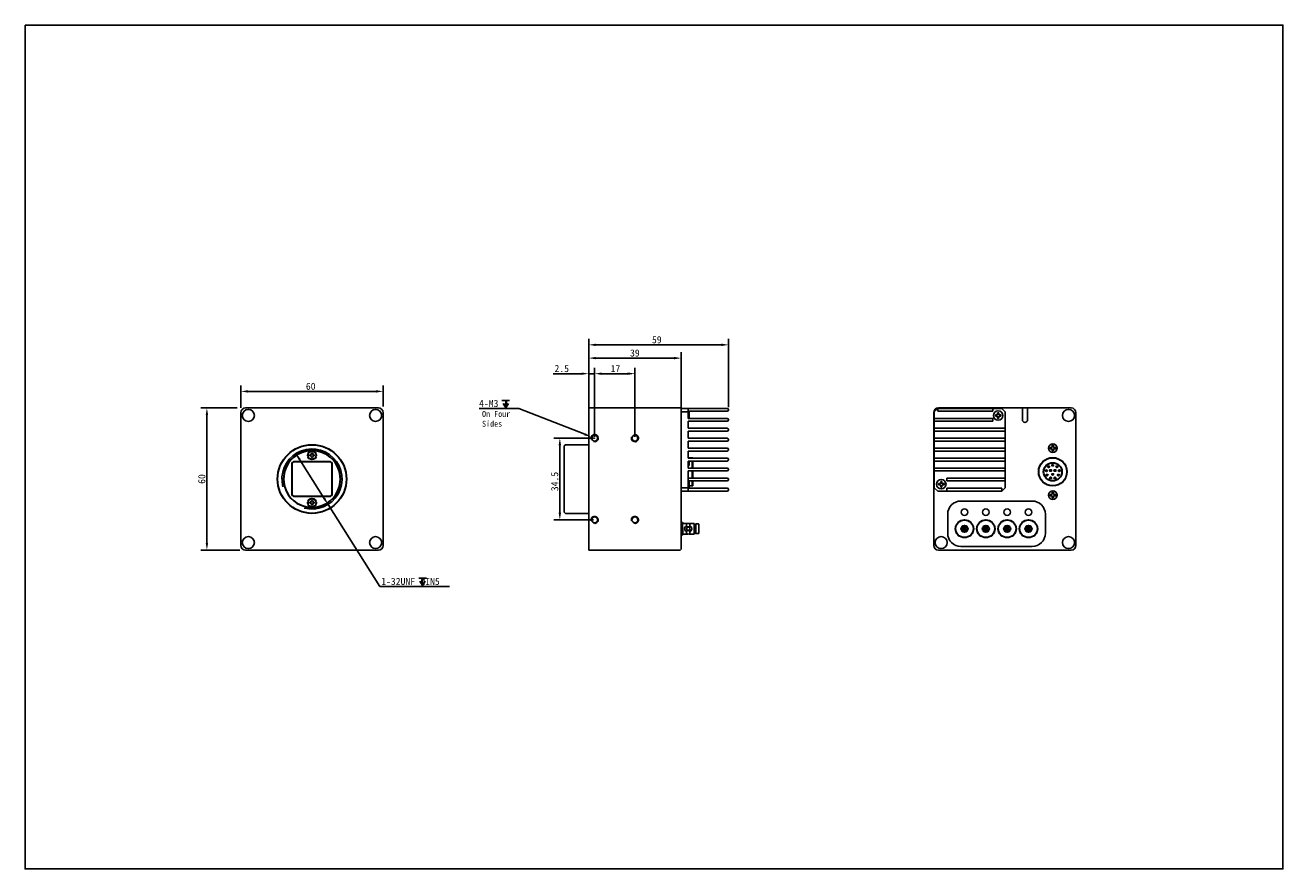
# Model space of a CAD drawing. Header units: millimetres. Extents: x 583 to 1113, y -44 to 312.
import ezdxf

# ---------------------------------------------------------------- set-up
doc = ezdxf.new("R2010")
doc.units = ezdxf.units.MM
doc.header["$LTSCALE"] = 23.1
doc.header["$PDMODE"] = 3
doc.header["$PDSIZE"] = 8
doc.layers.get('0').update_dxf_attribs({"linetype": 'CONTINUOUS'})
doc.layers.get('Defpoints').update_dxf_attribs({"linetype": 'CONTINUOUS'})
for name, color, linetype in [('00_COMPONENTS', 7, 'CONTINUOUS'), ('10_ALL_CHAMFER', 7, 'CONTINUOUS'), ('51__DRAFT_DIMS', 7, 'CONTINUOUS')]:
    doc.layers.add(name, color=color, linetype=linetype)
doc.styles.get("Standard").update_dxf_attribs({"font": 'simfang.ttf'})
doc.dimstyles.new('DIMSTYLE_2', dxfattribs={"dimtxt": 3, "dimasz": 3, "dimexe": 2.5, "dimexo": 0.5, "dimtad": 1, "dimdsep": 46, "dimtxsty": 'STANDARD', "dimblk": '_FILLED', "dimblk1": '_FILLED', "dimblk2": '_FILLED', "dimcen": 0.09, "dimclrt": 3, "dimazin": 2, "dimtp": 0.1, "dimtm": 0.1, "dimtfac": 1, "dimtofl": 0, "dimtmove": 0, "dimatfit": 1, "dimldrblk": '_FILLED', "dimfxl": 1, "dimtolj": 1, "dimarcsym": 0})
doc.dimstyles.new('DIMSTYLE_5', dxfattribs={"dimtxt": 3, "dimasz": 3, "dimexe": 2.5, "dimexo": 0.5, "dimtad": 1, "dimdsep": 46, "dimtxsty": 'STANDARD', "dimblk": '_FILLED', "dimblk1": '_FILLED', "dimblk2": '_FILLED', "dimcen": 0.09, "dimclrt": 3, "dimazin": 2, "dimtp": 0.2, "dimtm": 0.2, "dimtfac": 1, "dimtmove": 0, "dimatfit": 2, "dimldrblk": '_FILLED', "dimfxl": 1, "dimtolj": 1, "dimarcsym": 0})

# ---------------------------------------------------------------- blocks, each defined once
blk = doc.blocks.new('_FILLED')
at = {"color": 0, "linetype": 'ByBlock'}
blk.add_solid([(0, 0), (-1, 0.17), (-1, -0.17)], dxfattribs=at)
blk = doc.blocks.new('*D6')
at = {"color": 8, "lineweight": -2}
for p, q in [((673.87, 150.25), (673.87, 159.74)), ((733.87, 150.87), (733.87, 159.74)), ((676.87, 157.24), (730.87, 157.24))]:
    blk.add_line(p, q, dxfattribs=at)
at = {"layer": 'Defpoints', "color": 0}
for p in [(733.87, 157.24), (673.87, 149.75), (733.87, 150.37)]:
    blk.add_point(p, dxfattribs=at)
at = {"color": 8, "linetype": 'ByBlock', "lineweight": -2, "xscale": 3, "yscale": 3, "zscale": 3, "rotation": 180}
blk.add_blockref('_FILLED', (673.87, 157.24), dxfattribs=at)
at = {"color": 8, "linetype": 'ByBlock', "lineweight": -2, "xscale": 3, "yscale": 3, "zscale": 3}
blk.add_blockref('_FILLED', (733.87, 157.24), dxfattribs=at)
at = {"insert": (703.33, 159.38), "char_height": 3, "attachment_point": 5}
blk.add_mtext('\\A1;60', dxfattribs=at)
blk = doc.blocks.new('*D7')
at = {"color": 8, "lineweight": -2}
for p, q in [((672.33, 150.25), (657.03, 150.25)), ((659.53, 147.25), (659.53, 93.25)), ((673.39, 90.25), (657.03, 90.25))]:
    blk.add_line(p, q, dxfattribs=at)
at = {"layer": 'Defpoints', "color": 0}
for p in [(672.83, 150.25), (659.53, 90.25), (673.89, 90.25)]:
    blk.add_point(p, dxfattribs=at)
at = {"color": 8, "linetype": 'ByBlock', "lineweight": -2, "xscale": 3, "yscale": 3, "zscale": 3}
for p, rotation in [((659.53, 150.25), 90), ((659.53, 90.25), 270)]:
    blk.add_blockref('_FILLED', p, dxfattribs=dict(at, rotation=rotation))
at = {"insert": (657.39, 120.25), "char_height": 3, "attachment_point": 5, "rotation": 90}
blk.add_mtext('\\A1;60', dxfattribs=at)
blk = doc.blocks.new('*D8')
at = {"color": 8, "lineweight": -2}
for p, q in [((822.59, 137.5), (805.92, 137.5)), ((808.42, 134.5), (808.42, 106)), ((822.59, 103), (805.92, 103))]:
    blk.add_line(p, q, dxfattribs=at)
at = {"layer": 'Defpoints', "color": 0}
for p in [(823.09, 137.5), (808.42, 103), (823.09, 103)]:
    blk.add_point(p, dxfattribs=at)
at = {"color": 8, "linetype": 'ByBlock', "lineweight": -2, "xscale": 3, "yscale": 3, "zscale": 3}
for p, rotation in [((808.42, 137.5), 90), ((808.42, 103), 270)]:
    blk.add_blockref('_FILLED', p, dxfattribs=dict(at, rotation=rotation))
at = {"color": 8, "insert": (806.27, 119.2), "char_height": 3, "attachment_point": 5, "rotation": 90}
blk.add_mtext('\\A1;\\A1;{\\C0;34.5}', dxfattribs=at)
blk = doc.blocks.new('*D9')
at = {"color": 8, "lineweight": -2}
for p, q in [((823.09, 138), (823.09, 167.22)), ((826.09, 164.72), (837.09, 164.72)), ((840.09, 138), (840.09, 167.22))]:
    blk.add_line(p, q, dxfattribs=at)
at = {"layer": 'Defpoints', "color": 0}
for p in [(840.09, 164.72), (823.09, 137.5), (840.09, 137.5)]:
    blk.add_point(p, dxfattribs=at)
at = {"color": 8, "linetype": 'ByBlock', "lineweight": -2, "xscale": 3, "yscale": 3, "zscale": 3, "rotation": 180}
blk.add_blockref('_FILLED', (823.09, 164.72), dxfattribs=at)
at = {"color": 8, "linetype": 'ByBlock', "lineweight": -2, "xscale": 3, "yscale": 3, "zscale": 3}
blk.add_blockref('_FILLED', (840.09, 164.72), dxfattribs=at)
at = {"insert": (831.88, 166.86), "char_height": 3, "attachment_point": 5}
blk.add_mtext('\\A1;17', dxfattribs=at)
blk = doc.blocks.new('*D10')
at = {"color": 8, "lineweight": -2}
for p, q in [((817.59, 164.72), (805.56, 164.72)), ((820.59, 150.75), (820.59, 167.22)), ((823.09, 138), (823.09, 167.22)), ((826.09, 164.72), (829.09, 164.72))]:
    blk.add_line(p, q, dxfattribs=at)
at = {"layer": 'Defpoints', "color": 0}
for p in [(820.59, 164.72), (820.59, 150.25), (823.09, 137.5)]:
    blk.add_point(p, dxfattribs=at)
at = {"color": 8, "linetype": 'ByBlock', "lineweight": -2, "xscale": 3, "yscale": 3, "zscale": 3}
blk.add_blockref('_FILLED', (820.59, 164.72), dxfattribs=at)
at = {"color": 8, "linetype": 'ByBlock', "lineweight": -2, "xscale": 3, "yscale": 3, "zscale": 3, "rotation": 180}
blk.add_blockref('_FILLED', (823.09, 164.72), dxfattribs=at)
at = {"insert": (809.22, 166.87), "char_height": 3, "attachment_point": 5}
blk.add_mtext('\\A1;2.5', dxfattribs=at)
blk = doc.blocks.new('*D11')
at = {"color": 8, "lineweight": -2}
for p, q in [((820.59, 150.75), (820.59, 173.79)), ((823.59, 171.29), (856.59, 171.29)), ((859.59, 149.76), (859.59, 173.79))]:
    blk.add_line(p, q, dxfattribs=at)
at = {"layer": 'Defpoints', "color": 0}
for p in [(859.59, 171.29), (820.59, 150.25), (859.59, 149.26)]:
    blk.add_point(p, dxfattribs=at)
at = {"color": 8, "linetype": 'ByBlock', "lineweight": -2, "xscale": 3, "yscale": 3, "zscale": 3, "rotation": 180}
blk.add_blockref('_FILLED', (820.59, 171.29), dxfattribs=at)
at = {"color": 8, "linetype": 'ByBlock', "lineweight": -2, "xscale": 3, "yscale": 3, "zscale": 3}
blk.add_blockref('_FILLED', (859.59, 171.29), dxfattribs=at)
at = {"insert": (840.07, 173.43), "char_height": 3, "attachment_point": 5}
blk.add_mtext('\\A1;39', dxfattribs=at)
blk = doc.blocks.new('*D12')
at = {"color": 8, "lineweight": -2}
for p, q in [((820.59, 149.57), (820.59, 179.39)), ((823.59, 176.89), (876.59, 176.89)), ((879.59, 150.55), (879.59, 179.39))]:
    blk.add_line(p, q, dxfattribs=at)
at = {"layer": 'Defpoints', "color": 0}
for p in [(879.59, 176.89), (820.59, 149.07), (879.59, 150.05)]:
    blk.add_point(p, dxfattribs=at)
at = {"color": 8, "linetype": 'ByBlock', "lineweight": -2, "xscale": 3, "yscale": 3, "zscale": 3, "rotation": 180}
blk.add_blockref('_FILLED', (820.59, 176.89), dxfattribs=at)
at = {"color": 8, "linetype": 'ByBlock', "lineweight": -2, "xscale": 3, "yscale": 3, "zscale": 3}
blk.add_blockref('_FILLED', (879.59, 176.89), dxfattribs=at)
at = {"insert": (849.33, 179.03), "char_height": 3, "attachment_point": 5}
blk.add_mtext('\\A1;59', dxfattribs=at)
blk = doc.blocks.new('*D13')
at = {"layer": '51__DRAFT_DIMS', "color": 0, "lineweight": -2}
for p in [(774.35, 150), (818.9, 139.13)]:
    blk.add_line(p, (791.07, 150), dxfattribs=at)
at = {"layer": '51__DRAFT_DIMS', "color": 0}
for p, q in [((823, 137.5), (823.18, 137.5)), ((823.09, 137.41), (823.09, 137.59))]:
    blk.add_line(p, q, dxfattribs=at)
at = {"layer": 'Defpoints', "color": 0}
for p in [(821.7, 138.04), (824.49, 136.95)]:
    blk.add_point(p, dxfattribs=at)
at = {"layer": '51__DRAFT_DIMS', "color": 0, "linetype": 'ByBlock', "lineweight": -2, "xscale": 3, "yscale": 3, "zscale": 3, "rotation": 338.6783159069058}
blk.add_blockref('_FILLED', (821.7, 138.04), dxfattribs=at)
at = {"layer": '51__DRAFT_DIMS', "insert": (774.35, 153.66), "char_height": 3, "attachment_point": 1}
blk.add_mtext('\\A1;4-M{\\A1;3\\Fgdt|c0;  \\fFangSong|b0|i0|c134|p49;4}', dxfattribs=at)
blk = doc.blocks.new('*D16')
at = {"layer": '51__DRAFT_DIMS', "color": 0, "lineweight": -2}
for p, q in [((697.1, 131), (709.04, 112.04)), ((710.63, 109.5), (732.44, 74.86)), ((761.86, 74.86), (732.44, 74.86))]:
    blk.add_line(p, q, dxfattribs=at)
at = {"layer": 'Defpoints', "color": 0}
for p in [(697.1, 131), (710.63, 109.5)]:
    blk.add_point(p, dxfattribs=at)
at = {"layer": '51__DRAFT_DIMS', "color": 0, "linetype": 'ByBlock', "lineweight": -2, "xscale": 3, "yscale": 3, "zscale": 3}
for p, rotation in [((697.1, 131), 122.1916626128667), ((710.63, 109.5), 302.1916626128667)]:
    blk.add_blockref('_FILLED', p, dxfattribs=dict(at, rotation=rotation))
at = {"layer": '51__DRAFT_DIMS', "insert": (733.07, 78.52), "char_height": 3, "attachment_point": 1}
blk.add_mtext('\\A1;1-32UNF{\\Fgdt|c0;  }MIN5', dxfattribs=at)

msp = doc.modelspace()

# ---------------------------------------------------------------- linework, layer by layer
at = {"color": 8}
msp.add_line((820.594, 164.722), (823.094, 164.722), dxfattribs=at)
msp.add_line((820.594, 128.058), (820.594, 112.437))
msp.add_lwpolyline([(582.859, 311.863), (1113.43, 311.863), (1113.43, -44.337), (582.859, -44.337)], close=True)
at = {"layer": '00_COMPONENTS', "color": 7}
for p, q in [((675.868, 150.248), (731.868, 150.248)), ((820.594, 150.248), (829.594, 150.248)), ((820.594, 150.248), (820.594, 128.058)), ((850.494, 150.248), (829.694, 150.248)), ((850.594, 150.248), (859.294, 150.248)), ((859.544, 149.998), (859.294, 150.248)), ((859.594, 90.548), (859.594, 150.048)), ((878.994, 150.048), (859.594, 150.048)), ((862.594, 145.848), (862.594, 150.048)), ((862.594, 148.848), (878.994, 148.848)), ((966.333, 148.548), (967.833, 150.048)), ((967.833, 148.848), (967.833, 150.048)), ((994.833, 150.048), (967.833, 150.048)), ((991.033, 148.848), (967.833, 148.848)), ((1003.833, 150.248), (968.133, 150.248)), ((991.033, 148.848), (991.033, 150.048)), ((996.333, 148.548), (994.833, 150.048)), ((1003.533, 150.248), (1003.533, 145.248)), ((1024.133, 150.248), (1003.833, 150.248)), ((1005.733, 145.248), (1005.733, 150.248)), ((673.868, 92.248), (673.868, 148.248)), ((733.868, 148.248), (733.868, 92.248)), ((862.594, 148.548), (859.594, 148.548)), ((878.994, 145.848), (862.594, 145.848)), ((862.594, 141.648), (862.594, 144.648)), ((862.594, 144.648), (878.994, 144.648)), ((862.973, 148.226), (862.977, 148.231)), ((862.973, 147.298), (862.994, 147.298)), ((862.994, 146.798), (862.973, 146.798)), ((862.994, 147.298), (862.994, 148.016)), ((862.994, 146.798), (862.994, 146.079)), ((966.133, 92.238), (966.134, 148.309)), ((966.333, 116.548), (966.333, 148.548)), ((991.033, 145.848), (966.333, 145.848)), ((991.033, 144.648), (966.333, 144.648)), ((991.033, 144.648), (991.033, 145.848)), ((992.154, 147.298), (992.783, 147.298)), ((992.783, 146.798), (992.154, 146.798)), ((993.083, 147.598), (993.083, 148.226)), ((993.083, 145.869), (993.083, 146.498)), ((993.583, 148.226), (993.583, 147.598)), ((993.583, 146.498), (993.583, 145.869)), ((993.883, 147.298), (994.512, 147.298)), ((994.512, 146.798), (993.883, 146.798)), ((996.333, 116.548), (996.333, 148.548)), ((1026.133, 148.248), (1026.133, 92.248)), ((878.994, 141.648), (862.594, 141.648)), ((862.594, 137.448), (862.594, 140.448)), ((862.594, 140.448), (878.994, 140.448)), ((996.333, 141.648), (966.333, 141.648)), ((996.333, 140.448), (966.333, 140.448)), ((878.994, 137.448), (862.594, 137.448)), ((862.594, 133.248), (862.594, 136.248)), ((862.594, 136.248), (878.994, 136.248)), ((878.994, 133.248), (862.594, 133.248)), ((996.333, 137.448), (966.333, 137.448)), ((996.333, 136.248), (966.333, 136.248)), ((996.333, 133.248), (966.333, 133.248)), ((1015.883, 133.543), (1015.233, 133.543)), ((1015.233, 133.043), (1015.233, 133.543)), ((1015.883, 133.043), (1015.233, 133.043)), ((1016.683, 134.493), (1016.183, 134.493)), ((1016.183, 134.493), (1016.183, 133.843)), ((1016.183, 132.743), (1016.183, 132.093)), ((1016.683, 134.493), (1016.683, 133.843)), ((1016.683, 132.743), (1016.683, 132.093)), ((1017.633, 133.543), (1016.983, 133.543)), ((1017.633, 133.043), (1016.983, 133.043)), ((1017.633, 133.043), (1017.633, 133.543)), ((862.594, 129.048), (862.594, 132.048)), ((862.594, 132.048), (878.994, 132.048)), ((862.594, 129.243), (864.594, 129.243)), ((878.994, 129.048), (862.594, 129.048)), ((862.594, 124.848), (862.594, 127.848)), ((862.594, 127.848), (878.994, 127.848)), ((862.594, 127.74), (862.994, 127.74)), ((862.594, 127.739), (862.694, 127.739)), ((862.694, 127.739), (862.694, 125.907)), ((862.994, 125.908), (862.994, 127.74)), ((864.294, 129.048), (864.294, 129.243)), ((864.294, 124.848), (864.294, 127.848)), ((864.594, 129.243), (864.594, 129.048)), ((864.594, 127.848), (864.594, 124.848)), ((996.333, 132.048), (966.333, 132.048)), ((996.333, 129.048), (966.333, 129.048)), ((996.333, 127.848), (966.333, 127.848)), ((1016.683, 132.093), (1016.183, 132.093)), ((862.994, 125.908), (862.594, 125.908)), ((862.694, 125.907), (862.594, 125.907)), ((878.994, 124.848), (862.594, 124.848)), ((862.594, 123.648), (878.994, 123.648)), ((862.594, 115.048), (862.594, 123.648)), ((864.294, 120.648), (864.294, 123.648)), ((864.594, 123.648), (864.594, 120.648)), ((996.333, 124.848), (966.333, 124.848)), ((996.333, 123.648), (966.333, 123.648)), ((878.994, 120.648), (862.594, 120.648)), ((862.906, 119.448), (878.994, 119.448)), ((862.973, 119.226), (862.977, 119.231)), ((862.973, 118.298), (862.994, 118.298)), ((862.994, 117.798), (862.973, 117.798)), ((862.977, 116.864), (862.973, 116.869)), ((862.994, 118.298), (862.994, 119.016)), ((862.994, 117.798), (862.994, 117.079)), ((862.994, 117.343), (864.594, 117.343)), ((864.294, 117.344), (864.294, 119.448)), ((864.594, 119.448), (864.594, 117.344)), ((968.154, 118.298), (968.783, 118.298)), ((968.783, 117.798), (968.154, 117.798)), ((969.083, 118.598), (969.083, 119.226)), ((969.083, 116.869), (969.083, 117.498)), ((969.583, 119.226), (969.583, 118.598)), ((969.583, 117.498), (969.583, 116.869)), ((969.883, 118.298), (970.512, 118.298)), ((970.512, 117.798), (969.883, 117.798)), ((996.333, 120.648), (971.633, 120.648)), ((971.633, 119.448), (971.633, 120.648)), ((996.333, 119.448), (971.633, 119.448)), ((820.594, 112.437), (820.594, 90.248)), ((859.594, 116.548), (862.594, 116.548)), ((859.594, 115.048), (878.994, 115.048)), ((878.994, 116.448), (862.79, 116.448)), ((879.594, 115.648), (879.594, 115.848)), ((966.333, 116.548), (967.833, 115.048)), ((994.833, 115.048), (967.833, 115.048)), ((994.833, 116.448), (971.633, 116.448)), ((971.633, 115.048), (971.633, 116.448)), ((996.333, 116.548), (994.833, 115.048)), ((994.833, 115.048), (994.833, 116.448)), ((1015.883, 113.703), (1015.233, 113.703)), ((1015.233, 113.203), (1015.233, 113.703)), ((1015.883, 113.203), (1015.233, 113.203)), ((1016.683, 114.653), (1016.183, 114.653)), ((1016.183, 114.653), (1016.183, 114.003)), ((1016.183, 112.903), (1016.183, 112.253)), ((1016.683, 112.253), (1016.183, 112.253)), ((1016.683, 114.653), (1016.683, 114.003)), ((1016.683, 112.903), (1016.683, 112.253)), ((1017.633, 113.703), (1016.983, 113.703)), ((1017.633, 113.203), (1016.983, 113.203)), ((1017.633, 113.203), (1017.633, 113.703)), ((977.633, 110.948), (1007.633, 110.948)), ((859.708, 101.994), (859.594, 101.797)), ((859.708, 101.994), (859.711, 101.998)), ((859.711, 101.998), (859.726, 101.998)), ((859.73, 101.994), (859.726, 101.998)), ((859.946, 101.621), (859.73, 101.994)), ((859.948, 101.617), (859.946, 101.621)), ((859.994, 101.621), (859.948, 101.621)), ((860.166, 101.922), (859.992, 101.621)), ((860.407, 101.684), (860.168, 101.923)), ((860.417, 101.671), (860.407, 101.684)), ((860.448, 101.617), (860.417, 101.671)), ((860.47, 101.621), (860.448, 101.621)), ((860.569, 101.523), (860.47, 101.621)), ((860.47, 101.482), (860.471, 101.62)), ((861.914, 101.523), (860.569, 101.523)), ((861.914, 100.234), (861.914, 101.523)), ((865.044, 101.523), (863.273, 101.523)), ((863.273, 101.523), (863.273, 100.234)), ((865.044, 96.973), (865.044, 101.523)), ((865.825, 101.298), (866.944, 101.298)), ((865.825, 97.198), (865.825, 101.298)), ((867.094, 101.148), (867.094, 97.348)), ((972.033, 97.348), (972.033, 105.348)), ((1013.233, 105.348), (1013.233, 97.348)), ((859.594, 96.698), (859.689, 96.863)), ((859.689, 96.863), (859.696, 96.874)), ((859.694, 96.874), (859.744, 96.874)), ((859.738, 96.882), (859.74, 96.878)), ((859.74, 96.878), (859.742, 96.874)), ((859.742, 96.874), (859.958, 96.501)), ((859.958, 96.501), (859.961, 96.498)), ((859.961, 96.498), (859.976, 96.498)), ((859.98, 96.501), (860.196, 96.874)), ((860.194, 96.874), (860.244, 96.874)), ((860.24, 96.878), (860.242, 96.874)), ((860.242, 96.874), (860.324, 96.731)), ((860.324, 96.731), (860.327, 96.731)), ((860.569, 96.973), (860.327, 96.73)), ((861.914, 96.973), (860.569, 96.973)), ((861.914, 100.234), (861.464, 100.234)), ((861.464, 98.261), (861.914, 98.261)), ((861.914, 96.973), (861.914, 98.261)), ((863.724, 100.234), (863.273, 100.234)), ((863.273, 98.261), (863.724, 98.261)), ((863.273, 98.261), (863.273, 96.973)), ((865.044, 96.973), (863.273, 96.973)), ((865.825, 97.198), (866.944, 97.198)), ((731.868, 90.248), (675.868, 90.248)), ((829.594, 90.248), (820.594, 90.248)), ((850.494, 90.248), (829.694, 90.248)), ((850.594, 90.248), (859.294, 90.248)), ((968.133, 90.248), (1024.133, 90.248)), ((1007.633, 91.748), (977.633, 91.748))]:
    msp.add_line(p, q, dxfattribs=at)
at = {"layer": '00_COMPONENTS', "color": 7, "lineweight": 30}
for p, q in [((711.118, 127.548), (696.618, 127.548)), ((702.918, 129.998), (702.918, 130.498)), ((703.418, 130.498), (702.918, 130.498)), ((703.418, 129.998), (702.918, 129.998)), ((703.618, 131.198), (703.618, 130.698)), ((703.618, 131.198), (704.118, 131.198)), ((703.618, 129.798), (703.618, 129.298)), ((703.618, 129.298), (704.118, 129.298)), ((704.118, 131.198), (704.118, 130.698)), ((704.118, 129.798), (704.118, 129.298)), ((704.818, 130.498), (704.318, 130.498)), ((704.818, 129.998), (704.318, 129.998)), ((704.818, 129.998), (704.818, 130.498)), ((695.318, 126.248), (695.318, 114.248)), ((712.418, 114.248), (712.418, 126.248)), ((696.618, 112.948), (711.118, 112.948)), ((702.918, 109.998), (702.918, 110.498)), ((703.418, 110.498), (702.918, 110.498)), ((703.418, 109.998), (702.918, 109.998)), ((703.618, 111.198), (703.618, 110.698)), ((703.618, 111.198), (704.118, 111.198)), ((703.618, 109.798), (703.618, 109.298)), ((703.618, 109.298), (704.118, 109.298)), ((704.118, 111.198), (704.118, 110.698)), ((704.118, 109.798), (704.118, 109.298)), ((704.818, 110.498), (704.318, 110.498)), ((704.818, 109.998), (704.318, 109.998)), ((704.818, 109.998), (704.818, 110.498))]:
    msp.add_line(p, q, dxfattribs=at)
at = {"layer": '00_COMPONENTS', "color": 7}
for centre, radius in [((677.018, 147.098), 2.55), ((730.718, 147.098), 2.55), ((993.333, 147.048), 2), ((1022.983, 147.098), 2.55), ((823.094, 137.498), 1.25), ((840.094, 137.498), 1.25), ((1016.433, 133.293), 1.825), ((969.333, 118.048), 2), ((1016.433, 113.453), 1.825), ((979.133, 106.248), 1.35), ((988.133, 106.248), 1.35), ((997.133, 106.248), 1.35), ((1006.133, 106.248), 1.35), ((823.094, 102.998), 1.25), ((840.094, 102.998), 1.25), ((677.018, 93.398), 2.55), ((730.718, 93.398), 2.55), ((862.594, 99.248), 0.7), ((969.283, 93.398), 2.55), ((1022.983, 93.398), 2.55)]:
    msp.add_circle(centre, radius, dxfattribs=at)
at = {"layer": '00_COMPONENTS', "color": 7, "lineweight": 30}
for centre, radius in [((703.868, 120.248), 14.5), ((703.868, 130.248), 1.8), ((1016.373, 123.293), 5.95), ((1016.373, 123.293), 3.85), ((1013.663, 123.773), 0.3), ((1013.993, 121.913), 0.3), ((1014.603, 125.403), 0.3), ((1015.423, 123.843), 0.3), ((1016.373, 126.043), 0.3), ((1016.373, 122.193), 0.3), ((1017.323, 123.843), 0.3), ((1018.143, 125.403), 0.3), ((1018.753, 121.913), 0.3), ((1019.083, 123.773), 0.3), ((1015.423, 120.713), 0.3), ((1017.323, 120.713), 0.3), ((703.868, 110.248), 1.8), ((979.133, 99.248), 3.75), ((988.133, 99.248), 3.75), ((997.133, 99.248), 3.75), ((1006.133, 99.248), 3.75), ((979.133, 99.248), 1.4), ((979.133, 99.248), 0.835), ((979.133, 99.248), 0.22), ((988.133, 99.248), 1.4), ((988.133, 99.248), 0.835), ((988.133, 99.248), 0.22), ((988.133, 99.248), 0.22), ((997.133, 99.248), 1.4), ((997.133, 99.248), 0.835), ((997.133, 99.248), 0.22), ((997.133, 99.248), 0.22), ((1006.133, 99.248), 1.4), ((1006.133, 99.248), 0.835), ((1006.133, 99.248), 0.22), ((1006.133, 99.248), 0.22)]:
    msp.add_circle(centre, radius, dxfattribs=at)
at = {"layer": '00_COMPONENTS', "color": 7}
for centre, radius, start, end in [((675.868, 148.248), 2, 90, 180), ((731.868, 148.248), 2, 0, 90), ((861.994, 148.048), 1, 10.5501, 52.99659), ((878.994, 149.448), 0.6, 270, 90), ((968.133, 148.248), 2, 90, 178.23532), ((1024.133, 148.248), 2, 0, 90), ((861.942, 148.016), 1.052, 359.98548, 11.53423), ((856.039, 147.052), 6.937, 359.95966, 2.02484), ((856.039, 147.043), 6.937, 357.97516, 0.04034), ((861.942, 146.079), 1.052, 348.46577, 0.01452), ((878.994, 145.248), 0.6, 270, 90), ((999.087, 147.052), 6.937, 177.97516, 180.04034), ((999.087, 147.043), 6.937, 179.95966, 182.02484), ((992.783, 147.598), 0.3, 270, 0), ((992.783, 146.498), 0.3, 0, 90), ((993.333, 141.292), 6.939, 87.93532, 92.06468), ((993.333, 152.803), 6.939, 267.93532, 272.06468), ((993.883, 147.598), 0.3, 180, 270), ((993.883, 146.498), 0.3, 90, 180), ((987.579, 147.052), 6.937, 359.95966, 2.02484), ((987.579, 147.043), 6.937, 357.97516, 0.04034), ((1004.633, 145.248), 1.1, 180, 0), ((878.994, 141.048), 0.6, 270, 90), ((878.994, 136.848), 0.6, 270, 90), ((878.994, 132.648), 0.6, 270, 90), ((1015.883, 133.843), 0.3, 270, 0), ((1015.883, 132.743), 0.3, 0, 90), ((1016.983, 133.843), 0.3, 180, 270), ((1016.983, 132.743), 0.3, 90, 180), ((878.994, 128.448), 0.6, 270, 90), ((878.994, 124.248), 0.6, 270, 90), ((861.994, 119.048), 1, 10.5501, 52.99659), ((861.994, 117.048), 1, 307.00341, 349.4499), ((861.942, 119.016), 1.052, 359.98548, 11.53423), ((856.039, 118.052), 6.937, 359.95966, 2.02484), ((856.039, 118.043), 6.937, 357.97516, 0.04034), ((861.942, 117.079), 1.052, 348.46577, 0.01452), ((878.994, 120.048), 0.6, 270, 90), ((975.087, 118.052), 6.937, 177.97516, 180.04034), ((975.087, 118.043), 6.937, 179.95966, 182.02484), ((968.783, 118.598), 0.3, 270, 0), ((968.783, 117.498), 0.3, 0, 90), ((969.333, 112.292), 6.939, 87.93532, 92.06468), ((969.333, 123.803), 6.939, 267.93532, 272.06468), ((969.883, 118.598), 0.3, 180, 270), ((969.883, 117.498), 0.3, 90, 180), ((963.579, 118.052), 6.937, 359.95966, 2.02484), ((963.579, 118.043), 6.937, 357.97516, 0.04034), ((878.994, 115.848), 0.6, 0, 90), ((878.994, 115.648), 0.6, 270, 0), ((1015.883, 114.003), 0.3, 270, 0), ((1015.883, 112.903), 0.3, 0, 90), ((1016.983, 114.003), 0.3, 180, 270), ((1016.983, 112.903), 0.3, 90, 180), ((977.633, 105.348), 5.6, 90, 180), ((1007.633, 105.348), 5.6, 0, 90), ((859.885, 101.588), 0.0694, 17.96228, 20.37972), ((862.594, 104.368), 2.925, 256.56881, 283.43119), ((865.244, 101.848), 0.8, 255.51611, 316.56746), ((866.944, 101.148), 0.15, 0, 90), ((882.851, 98.678), 23.247, 182.86858, 183.10585), ((878.351, 98.435), 18.74, 183.10947, 183.38155), ((874.156, 98.188), 14.538, 183.38636, 183.70831), ((883.341, 98.701), 23.688, 182.84869, 183.07939), ((878.87, 98.461), 19.21, 183.08274, 183.34927), ((874.636, 98.215), 14.969, 183.35381, 183.6714), ((862.594, 99.248), 1.5, 138.87931, 221.12069), ((862.594, 94.128), 2.925, 76.56881, 103.43119), ((862.594, 99.248), 1.5, 318.87931, 41.12069), ((865.244, 96.648), 0.8, 43.43254, 104.48389), ((866.944, 97.348), 0.15, 270, 0), ((977.633, 97.348), 5.6, 180, 270), ((1007.633, 97.348), 5.6, 270, 0), ((675.868, 92.248), 2, 180, 270), ((731.868, 92.248), 2, 270, 0), ((968.133, 92.248), 2, 180, 270), ((1024.133, 92.248), 2, 270, 0)]:
    msp.add_arc(centre, radius, start, end, dxfattribs=at)
at = {"layer": '00_COMPONENTS', "color": 8}
for centre, radius, start, end in [((823.094, 137.498), 1.5, 255, 195), ((840.094, 137.498), 1.5, 165, 105), ((703.868, 120.248), 12.7, 255, 195), ((823.094, 102.998), 1.5, 255, 195), ((840.094, 102.998), 1.5, 255, 195)]:
    msp.add_arc(centre, radius, start, end, dxfattribs=at)
at = {"layer": '00_COMPONENTS', "color": 7, "lineweight": 30}
for centre, radius, start, end in [((703.868, 120.248), 12, 26.26582, 153.73418), ((696.618, 126.248), 1.3, 90, 180), ((703.418, 130.698), 0.2, 270, 0), ((703.418, 129.798), 0.2, 0, 90), ((704.318, 130.698), 0.2, 180, 270), ((704.318, 129.798), 0.2, 90, 180), ((711.118, 126.248), 1.3, 0, 90), ((703.868, 120.248), 12, 157.749, 202.251), ((703.868, 120.248), 12, 153.9096, 157.71352), ((703.868, 120.248), 12, 22.28699, 26.14189), ((703.868, 120.248), 12, 337.749, 22.251), ((703.868, 120.248), 12, 202.28699, 206.14189), ((703.868, 120.248), 12, 206.26582, 333.73418), ((696.618, 114.248), 1.3, 180, 270), ((711.118, 114.248), 1.3, 270, 0), ((703.868, 120.248), 12, 333.9096, 337.71352), ((703.418, 110.698), 0.2, 270, 0), ((703.418, 109.798), 0.2, 0, 90), ((704.318, 110.698), 0.2, 180, 270), ((704.318, 109.798), 0.2, 90, 180)]:
    msp.add_arc(centre, radius, start, end, dxfattribs=at)
at = {"layer": '00_COMPONENTS', "color": 7}
for points, knots in [([(862.594, 127.476), (862.604, 127.471), (862.639, 127.449), (862.673, 127.424), (862.695, 127.404)], [0, 0, 0, 0, 0.2602782, 1, 1, 1, 1]), ([(859.711, 101.998), (859.712, 101.998), (859.714, 101.996), (859.717, 101.99), (859.719, 101.984), (859.72, 101.979)], [0, 0, 0, 0, 0.1146247, 0.3068992, 1, 1, 1, 1]), ([(859.72, 101.979), (859.72, 101.977), (859.722, 101.97), (859.723, 101.962), (859.724, 101.956)], [0, 0, 0, 0, 0.2134103, 1, 1, 1, 1]), ([(859.724, 101.956), (859.728, 101.935), (859.734, 101.882), (859.742, 101.788), (859.751, 101.665), (859.756, 101.574), (859.759, 101.523)], [0, 0, 0, 0, 0.1487347, 0.3666348, 0.6514171, 1, 1, 1, 1]), ([(859.851, 99.248), (859.846, 99.424), (859.835, 99.768), (859.82, 100.262), (859.807, 100.715), (859.795, 101.061), (859.784, 101.312), (859.777, 101.477), (859.769, 101.621), (859.761, 101.743), (859.754, 101.83), (859.748, 101.887), (859.744, 101.92), (859.741, 101.948), (859.737, 101.969), (859.734, 101.984), (859.731, 101.992), (859.73, 101.995)], [0, 0, 0, 0, 0.1928798, 0.3753217, 0.5389959, 0.6864171, 0.7529819, 0.8131282, 0.8659028, 0.9104554, 0.946342, 0.9609306, 0.9732296, 0.9832376, 0.9909938, 0.996549, 1, 1, 1, 1]), ([(859.759, 101.523), (859.777, 101.196), (859.794, 100.663), (859.816, 99.904), (859.829, 99.473), (859.836, 99.248)], [0, 0, 0, 0, 0.4319904, 0.7028198, 1, 1, 1, 1]), ([(859.948, 101.617), (859.948, 101.617), (859.949, 101.615), (859.95, 101.614), (859.95, 101.612)], [0, 0, 0, 0, 0.2155609, 1, 1, 1, 1]), ([(859.951, 101.61), (859.952, 101.605), (859.955, 101.594), (859.961, 101.566), (859.964, 101.541), (859.966, 101.523)], [0, 0, 0, 0, 0.1585869, 0.3772154, 1, 1, 1, 1]), ([(859.966, 101.523), (859.971, 101.477), (859.981, 101.366), (859.994, 101.172), (860.007, 100.929), (860.022, 100.593), (860.037, 100.157), (860.056, 99.622), (860.075, 99.06), (860.092, 98.592), (860.104, 98.238), (860.115, 97.925), (860.129, 97.582), (860.146, 97.275), (860.16, 97.081), (860.168, 97.005), (860.172, 96.972)], [0, 0, 0, 0, 0.030625, 0.0738298, 0.1279668, 0.1904772, 0.2953485, 0.4152838, 0.5424878, 0.6660799, 0.7230919, 0.7760287, 0.8719782, 0.9492459, 0.9782309, 1, 1, 1, 1]), ([(859.994, 101.621), (859.995, 101.621), (859.997, 101.619), (860.001, 101.611), (860.006, 101.593), (860.011, 101.562), (860.014, 101.538), (860.016, 101.523)], [0, 0, 0, 0, 0.0293532, 0.079949, 0.2646142, 0.5698291, 1, 1, 1, 1]), ([(860.016, 101.523), (860.021, 101.477), (860.031, 101.365), (860.044, 101.171), (860.057, 100.929), (860.069, 100.648), (860.081, 100.336), (860.092, 99.995), (860.105, 99.629), (860.119, 99.248), (860.132, 98.868), (860.145, 98.501), (860.157, 98.16), (860.168, 97.848), (860.18, 97.567), (860.193, 97.324), (860.206, 97.13), (860.216, 97.018), (860.222, 96.972)], [0, 0, 0, 0, 0.0306339, 0.0738411, 0.1279745, 0.1904764, 0.2587642, 0.3338075, 0.4152413, 0.4998942, 0.5845528, 0.6660032, 0.7410722, 0.8093802, 0.8719052, 0.9260724, 0.969321, 1, 1, 1, 1]), ([(860.166, 101.922), (860.166, 101.923), (860.167, 101.924), (860.168, 101.923), (860.168, 101.923)], [0, 0, 0, 0, 0.5841392, 1, 1, 1, 1]), ([(860.168, 101.923), (860.169, 101.922), (860.17, 101.919), (860.172, 101.913), (860.173, 101.904), (860.175, 101.892), (860.176, 101.877), (860.179, 101.851), (860.182, 101.811), (860.185, 101.755), (860.189, 101.687), (860.192, 101.609), (860.194, 101.553), (860.195, 101.523)], [0, 0, 0, 0, 0.0085303, 0.0241152, 0.047021, 0.0772945, 0.1149376, 0.1599368, 0.2718647, 0.4125431, 0.5813151, 0.7774279, 1, 1, 1, 1]), ([(860.195, 101.523), (860.201, 101.38), (860.21, 101.056), (860.222, 100.521), (860.234, 99.905), (860.243, 99.471), (860.247, 99.248)], [0, 0, 0, 0, 0.1879844, 0.428023, 0.704792, 1, 1, 1, 1]), ([(860.47, 101.482), (860.466, 101.504), (860.458, 101.544), (860.444, 101.598), (860.431, 101.639), (860.422, 101.662), (860.416, 101.671)], [0, 0, 0, 0, 0.3417737, 0.6234585, 0.8426209, 1, 1, 1, 1]), ([(860.448, 101.617), (860.449, 101.615), (860.451, 101.61), (860.455, 101.596), (860.46, 101.571), (860.465, 101.531), (860.469, 101.5), (860.47, 101.482)], [0, 0, 0, 0, 0.0477259, 0.1163114, 0.319503, 0.6136353, 1, 1, 1, 1]), ([(859.594, 99.96), (859.601, 99.739), (859.617, 99.296), (859.636, 98.749), (859.651, 98.327), (859.664, 97.958), (859.674, 97.693), (859.683, 97.523)], [0, 0, 0, 0, 0.2717025, 0.5457768, 0.673627, 0.7910867, 1, 1, 1, 1]), ([(859.594, 98.535), (859.6, 98.352), (859.612, 98.012), (859.625, 97.672), (859.633, 97.515)], [0, 0, 0, 0, 0.5375061, 1, 1, 1, 1]), ([(859.648, 97.248), (859.652, 97.195), (859.658, 97.102), (859.667, 97.01), (859.672, 96.971)], [0, 0, 0, 0, 0.5780716, 1, 1, 1, 1]), ([(859.672, 96.971), (859.673, 96.957), (859.677, 96.932), (859.682, 96.902), (859.687, 96.884), (859.69, 96.876), (859.693, 96.874), (859.694, 96.874)], [0, 0, 0, 0, 0.4301385, 0.7353378, 0.9200078, 0.9706181, 1, 1, 1, 1]), ([(859.698, 97.256), (859.701, 97.201), (859.708, 97.106), (859.717, 97.011), (859.722, 96.972)], [0, 0, 0, 0, 0.5790793, 1, 1, 1, 1]), ([(859.722, 96.972), (859.724, 96.952), (859.727, 96.927), (859.733, 96.897), (859.736, 96.886), (859.738, 96.882)], [0, 0, 0, 0, 0.6374353, 0.852177, 1, 1, 1, 1]), ([(859.836, 99.248), (859.842, 99.071), (859.852, 98.727), (859.867, 98.233), (859.88, 97.78), (859.892, 97.434), (859.903, 97.183), (859.911, 97.018), (859.919, 96.874), (859.927, 96.752), (859.934, 96.665), (859.939, 96.608), (859.943, 96.575), (859.947, 96.547), (859.95, 96.526), (859.954, 96.511), (859.956, 96.503), (859.958, 96.5)], [0, 0, 0, 0, 0.1928798, 0.3753217, 0.5389959, 0.6864171, 0.7529819, 0.8131282, 0.8659028, 0.9104554, 0.946342, 0.9609306, 0.9732296, 0.9832376, 0.9909938, 0.996549, 1, 1, 1, 1]), ([(859.929, 96.972), (859.911, 97.299), (859.894, 97.833), (859.871, 98.591), (859.858, 99.022), (859.851, 99.248)], [0, 0, 0, 0, 0.4319958, 0.7028239, 1, 1, 1, 1]), ([(859.964, 96.531), (859.961, 96.552), (859.954, 96.604), (859.946, 96.699), (859.937, 96.825), (859.931, 96.92), (859.929, 96.972)], [0, 0, 0, 0, 0.142088, 0.3578015, 0.6448971, 1, 1, 1, 1]), ([(859.969, 96.511), (859.968, 96.513), (859.967, 96.519), (859.965, 96.526), (859.964, 96.531)], [0, 0, 0, 0, 0.2101692, 1, 1, 1, 1]), ([(859.976, 96.498), (859.975, 96.498), (859.971, 96.503), (859.97, 96.508), (859.969, 96.511)], [0, 0, 0, 0, 0.3125244, 1, 1, 1, 1]), ([(859.98, 96.5), (859.979, 96.5), (859.979, 96.499), (859.977, 96.498), (859.976, 96.498)], [0, 0, 0, 0, 0.3376472, 1, 1, 1, 1]), ([(860.172, 96.972), (860.173, 96.957), (860.177, 96.933), (860.182, 96.902), (860.187, 96.884), (860.19, 96.876), (860.193, 96.874), (860.194, 96.874)], [0, 0, 0, 0, 0.4301758, 0.7353931, 0.9200576, 0.9706511, 1, 1, 1, 1]), ([(860.222, 96.972), (860.224, 96.955), (860.227, 96.927), (860.232, 96.899), (860.236, 96.889)], [0, 0, 0, 0, 0.6113531, 1, 1, 1, 1]), ([(860.236, 96.889), (860.236, 96.887), (860.237, 96.884), (860.238, 96.88), (860.24, 96.878)], [0, 0, 0, 0, 0.3076394, 1, 1, 1, 1]), ([(860.247, 99.248), (860.251, 99.087), (860.257, 98.772), (860.267, 98.314), (860.274, 97.951), (860.28, 97.682), (860.285, 97.501), (860.29, 97.336), (860.295, 97.189), (860.3, 97.061), (860.304, 96.953), (860.309, 96.876), (860.312, 96.825), (860.315, 96.795), (860.317, 96.771), (860.319, 96.753), (860.322, 96.74), (860.323, 96.733), (860.324, 96.731)], [0, 0, 0, 0, 0.1915096, 0.3755889, 0.5457977, 0.623727, 0.6958998, 0.7616335, 0.8202886, 0.8713793, 0.9144826, 0.9491634, 0.9632233, 0.9750643, 0.9846715, 0.9920313, 0.9971346, 1, 1, 1, 1]), ([(862.594, 100.032), (862.534, 100.032), (862.415, 100.043), (862.182, 100.101), (862.019, 100.176), (861.914, 100.234)], [0, 0, 0, 0, 0.2501109, 0.5002938, 1, 1, 1, 1]), ([(861.914, 98.261), (861.967, 98.29), (862.073, 98.344), (862.24, 98.409), (862.415, 98.453), (862.534, 98.463), (862.594, 98.463)], [0, 0, 0, 0, 0.2500842, 0.5001257, 0.750097, 1, 1, 1, 1]), ([(863.273, 100.234), (863.221, 100.205), (863.114, 100.151), (862.947, 100.086), (862.773, 100.042), (862.653, 100.032), (862.594, 100.032)], [0, 0, 0, 0, 0.2500842, 0.5001257, 0.750097, 1, 1, 1, 1]), ([(862.594, 98.463), (862.653, 98.463), (862.773, 98.452), (863.005, 98.394), (863.169, 98.319), (863.273, 98.261)], [0, 0, 0, 0, 0.250112, 0.5002866, 1, 1, 1, 1])]:
    msp.add_open_spline(points, degree=3, knots=knots, dxfattribs=at)
at = {"layer": '10_ALL_CHAMFER', "color": 7}
for p, q in [((810.264, 134.248), (810.764, 134.748)), ((810.264, 106.248), (810.264, 134.248)), ((820.594, 134.748), (810.764, 134.748)), ((810.264, 106.248), (810.764, 105.748)), ((820.594, 105.748), (810.764, 105.748))]:
    msp.add_line(p, q, dxfattribs=at)
at = {"layer": '51__DRAFT_DIMS', "color": 0}
for p, q in [((783.948, 153.411), (787.198, 153.411)), ((785.573, 153.411), (785.573, 150.286)), ((748.922, 78.427), (752.172, 78.427)), ((750.547, 78.427), (750.547, 75.302))]:
    msp.add_line(p, q, dxfattribs=at)
for points in [[(784.448, 152.161), (785.573, 150.286), (786.698, 152.161)], [(749.422, 77.177), (750.547, 75.302), (751.672, 77.177)]]:
    msp.add_lwpolyline(points, dxfattribs=at)

# ---------------------------------------------------------------- texts
at = {"insert": (775.6, 148.993), "char_height": 2.5, "width": 18.56396, "attachment_point": 1}
msp.add_mtext('On Four Sides', dxfattribs=at)

# ---------------------------------------------------------------- dimensions: what is measured, and where the dimension line sits
for base, p1, p2, picture, middle in [((879.594, 176.887), (820.594, 149.068), (879.594, 150.048), '*D12', (849.33, 176.887)), ((859.594, 171.289), (820.594, 150.248), (859.594, 149.257), '*D11', (840.069, 171.289)), ((820.594, 164.722), (823.094, 137.498), (820.594, 150.248), '*D10', (809.224, 164.722)), ((840.094, 164.722), (823.094, 137.498), (840.094, 137.498), '*D9', (831.883, 164.722)), ((733.868, 157.239), (673.868, 149.748), (733.868, 150.366), '*D6', (703.332, 157.239))]:
    dim = msp.add_linear_dim(base=base, p1=p1, p2=p2, dimstyle='DIMSTYLE_2', override={"dimpost": '<>', "dimclrd": 8, "dimclre": 8, "dimclrt": 256})
    dim.commit()
    dim.dimension.update_dxf_attribs({"geometry": picture, "text_midpoint": middle, "dimtype": 160})
dim = msp.add_linear_dim(base=(659.531, 90.248), p1=(672.827, 150.248), p2=(673.889, 90.248), angle=90, dimstyle='DIMSTYLE_2', override={"dimpost": '<>', "dimclrd": 8, "dimclre": 8, "dimclrt": 256})
dim.commit()
dim.dimension.update_dxf_attribs({"geometry": '*D7', "text_midpoint": (659.531, 120.248), "dimtype": 160})
dim = msp.add_linear_dim(base=(808.422, 102.998), p1=(823.094, 137.498), p2=(823.094, 102.998), angle=90, text='\\A1;{\\C0;<>}', dimstyle='DIMSTYLE_2', override={"dimpost": '<>', "dimtxsty": 'STANDARD', "dimclrd": 8, "dimclre": 8, "dimclrt": 8})
dim.commit()
dim.dimension.update_dxf_attribs({"geometry": '*D8', "text_midpoint": (808.422, 119.202), "dimtype": 160})
at = {"layer": '51__DRAFT_DIMS', "color": 8}
for p1, p2, text, dimstyle, picture, middle in [((824.491, 136.952), (821.696, 138.043), '4-M{\\A1;<>\\Fgdt|c0;  \\fFangSong|b0|i0|c134|p49;4}', 'DIMSTYLE_2', '*D13', (782.401, 149.996)), ((697.102, 130.995), (710.634, 109.5), '1-32UNF{\\Fgdt|c0;  }MIN5', 'DIMSTYLE_5', '*D16', (747.465, 74.857))]:
    dim = msp.add_diameter_dim_2p(p1=p1, p2=p2, text=text, dimstyle=dimstyle, override={"dimtih": 1, "dimtoh": 1, "dimpost": '<>', "dimtxsty": 'STANDARD', "dimclrt": 256}, dxfattribs=at)
    dim.commit()
    dim.dimension.update_dxf_attribs({"geometry": picture, "text_midpoint": middle, "dimtype": 163})

doc.saveas('drawing.dxf')
